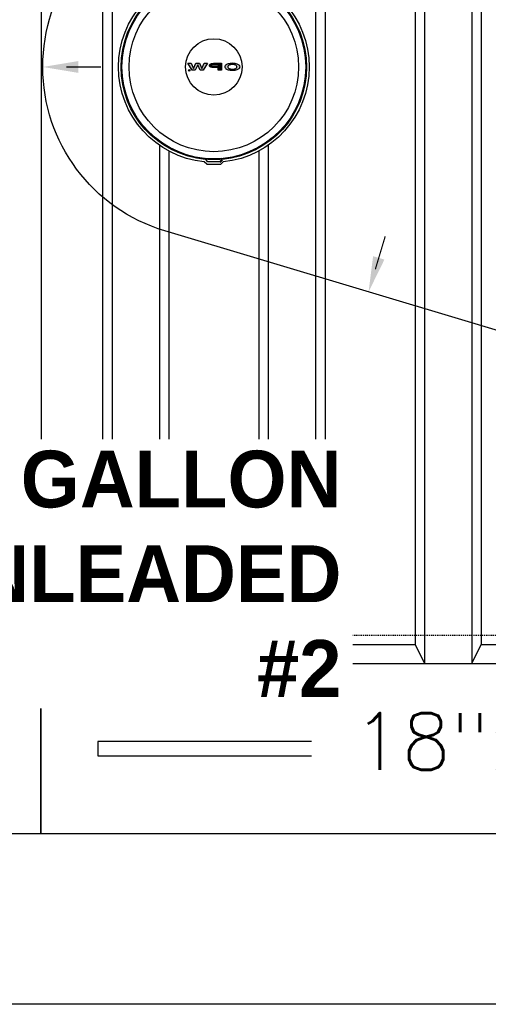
# Model space of a CAD drawing. Extents: x 1081 to 2220, y 0 to 2796.
# Tile 106 of 161: x 1698 to 1747, y 1218 to 1322. Entities that reach past the tile are written whole.
import ezdxf

# ---------------------------------------------------------------- set-up
doc = ezdxf.new("R2010")
doc.units = 0
doc.header["$MEASUREMENT"] = 0
doc.header["$PDSIZE"] = 1
doc.linetypes.add('HIDDEN3', pattern=[0.1875, 0.125, -0.0625])
doc.layers.get('DEFPOINTS').update_dxf_attribs({"linetype": 'CONTINUOUS'})
for name, color, linetype in [('DIM', 3, 'CONTINUOUS'), ('TANK-ANCHOR', 4, 'CONTINUOUS'), ('TANK-DESCRIPTION', 3, 'CONTINUOUS'), ('TANK-MANHOLE-COVER-18', 2, 'CONTINUOUS'), ('TANK-MANHOLE-COVER-HATCH-18', 7, 'CONTINUOUS'), ('TANK-SLAB', 6, 'CONTINUOUS'), ('TANK-SLOPE', 3, 'CONTINUOUS'), ('TANK-UST', 5, 'CONTINUOUS'), ('TANK-UST-RIB', 7, 'CONTINUOUS'), ('TEXT', 3, 'CONTINUOUS')]:
    doc.layers.add(name, color=color, linetype=linetype)
doc.styles.add('BOLD', font='bold', dxfattribs={"height": 7.2})
doc.styles.add('SIMPLEX', font='simplex')
doc.dimstyles.new('DIM64', dxfattribs={"dimscale": 64, "dimtxt": 0.09375, "dimasz": 0.09375, "dimexe": 0.0625, "dimexo": 0.0625, "dimgap": 0.046875, "dimtad": 1, "dimdec": 4, "dimzin": 3, "dimdsep": 46, "dimlunit": 4, "dimtxsty": 'SIMPLEX', "dimcen": 0, "dimclrd": 256, "dimclre": 256, "dimclrt": 256, "dimadec": 0, "dimazin": 0, "dimtfac": 1, "dimtdec": 4, "dimtmove": 0, "dimatfit": 3, "dimfxl": 1, "dimfrac": 2, "dimtolj": 1, "dimtzin": 0, "dimarcsym": 0})

# ---------------------------------------------------------------- blocks, each defined once
blk = doc.blocks.new('*D63')
at = {"layer": 'DEFPOINTS', "color": 0, "transparency": 16777216}
for p in [(1524.63, 1317.02), (1875.13, 1317.02), (1524.63, 1188.02)]:
    blk.add_point(p, dxfattribs=at)
at = {"layer": 'DIM', "lineweight": -2, "transparency": 16777216}
for p, q in [((1524.63, 1313.02), (1524.63, 1184.02)), ((1869.13, 1188.02), (1530.63, 1188.02))]:
    blk.add_line(p, q, dxfattribs=at)
at = {"layer": 'DIM', "transparency": 16777216}
for points in [[(1530.63, 1189.02), (1530.63, 1187.02), (1524.63, 1188.02)], [(1869.13, 1189.02), (1869.13, 1187.02), (1875.13, 1188.02)]]:
    blk.add_solid(points, dxfattribs=at)
at = {"layer": 'DIM', "transparency": 16777216, "insert": (1699.88, 1195.59), "char_height": 6, "attachment_point": 5, "style": 'SIMPLEX'}
blk.add_mtext('\\A1;29\'-2 1/2" (F.V. TANK LENGTH)', dxfattribs=at)

msp = doc.modelspace()

# ---------------------------------------------------------------- hatches: boundary and pattern name
at = {"layer": 'TANK-MANHOLE-COVER-HATCH-18', "linetype": 'Continuous'}
for points in [[(1717.1183, 1317.40338), (1717.47918, 1317.40332), (1717.01114, 1316.66656), (1716.70378, 1316.66661), (1716.42808, 1317.2265), (1716.15218, 1316.66671), (1715.84482, 1316.66677), (1715.37705, 1317.40369), (1715.73792, 1317.40363), (1715.99441, 1316.84238), (1716.24836, 1317.40354), (1716.60786, 1317.40347), (1716.86161, 1316.84222)], [(1715.60744, 1316.66269, -1), (1715.4565, 1316.66272, -1)]]:
    msp.add_hatch(color=256, dxfattribs=at).paths.add_polyline_path(points)
h = msp.add_hatch(color=256, dxfattribs=at)
h.paths.add_polyline_path([(1717.89081, 1317.36894), (1717.96766, 1317.38813), (1718.04999, 1317.3991), (1718.13506, 1317.4032), (1718.94463, 1317.40305), (1718.94449, 1316.66621), (1718.60009, 1316.66627), (1718.60014, 1316.95031), (1718.13498, 1316.95039), (1718.04991, 1316.95452), (1717.96758, 1316.96551), (1717.89074, 1316.98337), (1717.82214, 1317.00945), (1717.76452, 1317.03965), (1717.71924, 1317.07533), (1717.68906, 1317.11513), (1717.6726, 1317.15629), (1717.67261, 1317.19746), (1717.68908, 1317.23862), (1717.71928, 1317.27703), (1717.76457, 1317.3127), (1717.8222, 1317.34425)])
h.paths.add_polyline_path([(1718.6002, 1317.28785), (1718.13504, 1317.28794), (1718.07604, 1317.28383), (1718.02115, 1317.27286), (1717.97449, 1317.25503), (1717.93744, 1317.23171), (1717.91548, 1317.20565), (1717.90724, 1317.17683), (1717.91547, 1317.14802), (1717.93742, 1317.12057), (1717.97446, 1317.09724), (1718.02111, 1317.08076), (1718.076, 1317.0684), (1718.135, 1317.06565), (1718.60016, 1317.06557)], flags=16)
h = msp.add_hatch(color=256, dxfattribs=at)
h.paths.add_polyline_path([(1719.4125, 1317.23008), (1719.47837, 1317.27123), (1719.55659, 1317.30826), (1719.64578, 1317.33981), (1719.74321, 1317.36586), (1719.8475, 1317.38505), (1719.9559, 1317.39738), (1720.06841, 1317.40285), (1720.18093, 1317.40008), (1720.2907, 1317.39183), (1720.39772, 1317.37535), (1720.49926, 1317.35337), (1720.59256, 1317.32454), (1720.67625, 1317.29022), (1720.7476, 1317.25042), (1720.80796, 1317.2065), (1720.85324, 1317.15984), (1720.8769, 1317.12278), (1720.89439, 1317.08574), (1720.90261, 1317.03359), (1720.89437, 1316.98282), (1720.87103, 1316.93206), (1720.83261, 1316.88404), (1720.79644, 1316.85265), (1720.74752, 1316.81819), (1720.67616, 1316.77841), (1720.59245, 1316.74412), (1720.49914, 1316.71533), (1720.3976, 1316.69202), (1720.29057, 1316.67694), (1720.1808, 1316.66736), (1720.06828, 1316.66601), (1719.95577, 1316.67152), (1719.84737, 1316.68389), (1719.74309, 1316.70311), (1719.64567, 1316.7292), (1719.55649, 1316.76078), (1719.47828, 1316.79784), (1719.41243, 1316.83902), (1719.36029, 1316.88431), (1719.32188, 1316.93234), (1719.29856, 1316.98311), (1719.29034, 1317.03388), (1719.29858, 1317.08602), (1719.32192, 1317.13542), (1719.36035, 1317.18343)])
h.paths.add_polyline_path([(1719.64849, 1317.12438), (1719.62515, 1317.08048), (1719.61691, 1317.03382), (1719.62514, 1316.98854), (1719.64845, 1316.94463), (1719.68824, 1316.90346), (1719.74175, 1316.8664), (1719.8076, 1316.83483), (1719.88307, 1316.81149), (1719.96539, 1316.79364), (1720.05184, 1316.78539), (1720.14103, 1316.78537), (1720.22747, 1316.79359), (1720.3098, 1316.81141), (1720.38528, 1316.83472), (1720.45115, 1316.86627), (1720.50329, 1316.90331), (1720.54309, 1316.94447), (1720.5678, 1316.98837), (1720.57604, 1317.03365), (1720.56782, 1317.08031), (1720.54312, 1317.12422), (1720.50334, 1317.16539), (1720.45121, 1317.20245), (1720.38535, 1317.23265), (1720.30988, 1317.25736), (1720.22756, 1317.27384), (1720.14112, 1317.28209), (1720.05193, 1317.2821), (1719.96548, 1317.27389), (1719.88315, 1317.25744), (1719.80768, 1317.23275), (1719.74181, 1317.20257), (1719.68829, 1317.16554)], flags=16)

# ---------------------------------------------------------------- linework, layer by layer
at = {"layer": 'TANK-ANCHOR'}
for points in [[(1525.87181, 1254.01839), (1699.87181, 1254.01839), (1699.87181, 1236.01839), (1525.87181, 1236.01839)], [(1699.87181, 1254.01839), (1873.87181, 1254.01839), (1873.87181, 1236.01839), (1699.87181, 1236.01839)]]:
    msp.add_lwpolyline(points, close=True, dxfattribs=at)
at = {"layer": 'TANK-ANCHOR', "color": 7}
msp.add_lwpolyline([(1741.87181, 1244.26839), (1741.87181, 1245.76839), (1705.87181, 1245.76839), (1705.87181, 1244.26839)], close=True, dxfattribs=at)
at = {"layer": 'TANK-MANHOLE-COVER-18', "color": 1, "linetype": 'Continuous'}
msp.add_line((1718.78906, 1306.91166), (1719.04844, 1307.17232), dxfattribs=at)
at = {"layer": 'TANK-MANHOLE-COVER-18', "color": 4, "linetype": 'Continuous'}
msp.add_lwpolyline([(1717.43293, 1327.30472), (1718.84213, 1327.30447, -0.196009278), (1718.88582, 1327.28664), (1719.14211, 1327.03593, -0.904675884), (1719.13851, 1306.99896), (1718.88212, 1306.74833, -0.196009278), (1718.83842, 1306.73053), (1717.42923, 1306.73078, -0.196009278), (1717.38553, 1306.7486), (1717.1294, 1306.99917, -0.904814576), (1717.13301, 1327.03644), (1717.38923, 1327.28691, -0.196009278)], format="xyb", close=True, dxfattribs=at)
at = {"layer": 'TANK-MANHOLE-COVER-18', "color": 1, "linetype": 'Continuous'}
for points in [[(1717.23718, 1307.26173, -0.912362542), (1717.24069, 1326.77384), (1717.27691, 1326.69857, -0.044356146), (1718.9979, 1326.69814), (1719.0328, 1326.77351, -0.912362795), (1719.02929, 1307.26141), (1718.99441, 1307.33679, -0.044356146), (1717.27342, 1307.33698)], [(1718.964, 1307.30522), (1718.9922, 1307.24368), (1718.75065, 1307.00223), (1717.51572, 1307.00245), (1717.27427, 1307.24399), (1717.30372, 1307.30542, 0.042658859)]]:
    msp.add_lwpolyline(points, format="xyb", close=True, dxfattribs=at)
at = {"layer": 'TANK-MANHOLE-COVER-18', "color": 2, "linetype": 'Continuous'}
for radius in [9.70655, 8.9505, 2.98304]:
    msp.add_circle((1718.13499, 1317.01762), radius, dxfattribs=at)
at = {"layer": 'TANK-MANHOLE-COVER-HATCH-18', "linetype": 'Continuous'}
for points in [[(1717.01114, 1316.66656), (1716.70378, 1316.66661), (1716.42808, 1317.2265), (1716.15218, 1316.66671), (1715.84482, 1316.66677), (1715.37705, 1317.40369), (1715.73792, 1317.40363), (1715.99441, 1316.84238), (1716.24836, 1317.40354), (1716.60786, 1317.40347), (1716.86161, 1316.84222), (1717.1183, 1317.40338), (1717.47918, 1317.40332)], [(1717.89081, 1317.36894), (1717.96766, 1317.38813), (1718.04999, 1317.3991), (1718.13506, 1317.4032), (1718.94463, 1317.40305), (1718.94449, 1316.66621), (1718.60009, 1316.66627), (1718.60014, 1316.95031), (1718.13498, 1316.95039), (1718.04991, 1316.95452), (1717.96758, 1316.96551), (1717.89074, 1316.98337), (1717.82214, 1317.00945), (1717.76452, 1317.03965), (1717.71924, 1317.07533), (1717.68906, 1317.11513), (1717.6726, 1317.15629), (1717.67261, 1317.19746), (1717.68908, 1317.23862), (1717.71928, 1317.27703), (1717.76457, 1317.3127), (1717.8222, 1317.34425)], [(1718.02115, 1317.27286), (1718.07604, 1317.28383), (1718.13504, 1317.28794), (1718.6002, 1317.28785), (1718.60016, 1317.06557), (1718.135, 1317.06565), (1718.076, 1317.0684), (1718.02111, 1317.08076), (1717.97446, 1317.09724), (1717.93742, 1317.12057), (1717.91547, 1317.14802), (1717.90724, 1317.17683), (1717.91548, 1317.20565), (1717.93744, 1317.23171), (1717.97449, 1317.25503)], [(1719.29034, 1317.03388), (1719.29856, 1316.98311), (1719.32188, 1316.93234), (1719.36029, 1316.88431), (1719.41243, 1316.83902), (1719.47828, 1316.79784), (1719.55649, 1316.76078), (1719.64567, 1316.7292), (1719.74309, 1316.70311), (1719.84737, 1316.68389), (1719.95577, 1316.67152), (1720.06828, 1316.66601), (1720.1808, 1316.66736), (1720.29057, 1316.67694), (1720.3976, 1316.69202), (1720.49914, 1316.71533), (1720.59245, 1316.74412), (1720.67616, 1316.77841), (1720.74752, 1316.81819), (1720.79644, 1316.85265), (1720.83261, 1316.88404), (1720.87103, 1316.93206), (1720.89437, 1316.98282), (1720.90261, 1317.03359), (1720.89439, 1317.08574), (1720.8769, 1317.12278), (1720.85324, 1317.15984), (1720.80796, 1317.2065), (1720.7476, 1317.25042), (1720.67625, 1317.29022), (1720.59256, 1317.32454), (1720.49926, 1317.35337), (1720.39772, 1317.37535), (1720.2907, 1317.39183), (1720.18093, 1317.40008), (1720.06841, 1317.40285), (1719.9559, 1317.39738), (1719.8475, 1317.38505), (1719.74321, 1317.36586), (1719.64578, 1317.33981), (1719.55659, 1317.30826), (1719.47837, 1317.27123), (1719.4125, 1317.23008), (1719.36035, 1317.18343), (1719.32192, 1317.13542), (1719.29858, 1317.08602)], [(1719.80768, 1317.23275), (1719.74181, 1317.20257), (1719.68829, 1317.16554), (1719.64849, 1317.12438), (1719.62515, 1317.08048), (1719.61691, 1317.03382), (1719.62514, 1316.98854), (1719.64845, 1316.94463), (1719.68824, 1316.90346), (1719.74175, 1316.8664), (1719.8076, 1316.83483), (1719.88307, 1316.81149), (1719.96539, 1316.79364), (1720.05184, 1316.78539), (1720.14103, 1316.78537), (1720.22747, 1316.79359), (1720.3098, 1316.81141), (1720.38528, 1316.83472), (1720.45115, 1316.86627), (1720.50329, 1316.90331), (1720.54309, 1316.94447), (1720.5678, 1316.98837), (1720.57604, 1317.03365), (1720.56782, 1317.08031), (1720.54312, 1317.12422), (1720.50334, 1317.16539), (1720.45121, 1317.20245), (1720.38535, 1317.23265), (1720.30988, 1317.25736), (1720.22756, 1317.27384), (1720.14112, 1317.28209), (1720.05193, 1317.2821), (1719.96548, 1317.27389), (1719.88315, 1317.25744)]]:
    msp.add_lwpolyline(points, close=True, dxfattribs=at)
msp.add_circle((1715.53197, 1316.66271), 0.07547, dxfattribs=at)
at = {"layer": 'TANK-SLAB'}
msp.add_lwpolyline([(1389.62181, 1218.01839), (1389.62181, 1578.01839), (1911.12181, 1578.01839), (1911.12181, 1218.01839)], close=True, dxfattribs=at)
at = {"layer": 'TANK-SLOPE'}
msp.add_lwpolyline([(1712.95074, 1299.70852, -0.744369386), (1712.95028, 1334.32659), (1765.94557, 1350.20076, -1.343419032), (1765.94645, 1283.83576)], format="xyb", close=True, dxfattribs=at)
at = {"layer": 'TANK-SLOPE', "const_width": 0.125}
for points in [[(1702.56619, 1317.01762), (1706.20698, 1317.01762)], [(1735.19783, 1295.65593), (1736.24253, 1299.14361)]]:
    msp.add_lwpolyline(points, dxfattribs=at)
at = {"layer": 'TANK-SLOPE'}
for points in [[(1703.81619, 1316.39262), (1700.06619, 1317.01762), (1703.81619, 1317.64262)], [(1736.15522, 1296.67402), (1734.48047, 1293.26106), (1734.95779, 1297.0327)]]:
    msp.add_solid(points, dxfattribs=at)
at = {"layer": 'TANK-UST', "color": 2, "linetype": 'HIDDEN3'}
msp.add_lwpolyline([(1812.38499, 1257.01839), (1816.87819, 1257.01839, 0.954280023), (1816.87819, 1377.01839), (1812.38499, 1377.01839), (1587.38499, 1377.01839), (1582.87228, 1377.01839, 0.95395472), (1582.87228, 1257.01839), (1587.38499, 1257.01839)], format="xyb", close=True, dxfattribs=at)
at = {"layer": 'TANK-UST'}
msp.add_lwpolyline([(1693.38499, 1256.01839), (1706.38499, 1256.01839), (1707.38499, 1254.01839), (1712.38499, 1254.01839), (1713.38499, 1256.01839), (1722.88499, 1256.01839), (1723.88499, 1254.01839), (1728.88499, 1254.01839), (1729.88499, 1256.01839), (1739.38499, 1256.01839), (1740.38499, 1254.01839), (1745.38499, 1254.01839), (1746.38499, 1256.01839), (1755.88499, 1256.01839)], dxfattribs=at)
at = {"layer": 'TANK-UST-RIB'}
for p, q in [((1707.38499, 1380.01839), (1707.38499, 1254.01839)), ((1728.88499, 1380.01839), (1728.88499, 1254.01839)), ((1740.38499, 1380.01839), (1740.38499, 1254.01839)), ((1745.38499, 1380.01839), (1745.38499, 1254.01839)), ((1699.88499, 1378.01839), (1699.88499, 1256.01839)), ((1706.38499, 1378.01839), (1706.38499, 1256.01839)), ((1729.88499, 1378.01839), (1729.88499, 1256.01839)), ((1739.38499, 1378.01839), (1739.38499, 1256.01839)), ((1746.38499, 1378.01839), (1746.38499, 1256.01839)), ((1712.38499, 1308.75214), (1712.38499, 1254.01839)), ((1723.88499, 1308.75214), (1723.88499, 1254.01839)), ((1713.38499, 1308.13966), (1713.38499, 1256.01839)), ((1722.88499, 1308.13966), (1722.88499, 1256.01839))]:
    msp.add_line(p, q, dxfattribs=at)

# ---------------------------------------------------------------- next in the draw order: texts
at = {"layer": 'TANK-DESCRIPTION', "insert": (1731.61413, 1276.49426), "char_height": 6, "width": 95.3944953, "attachment_point": 3, "style": 'BOLD', "bg_fill": 3, "box_fill_scale": 1.2, "bg_fill_color": 256, "bg_fill_transparency": 0}
msp.add_mtext(' 15,000 GALLON PREMIUM UNLEADED #2', dxfattribs=at)
at = {"layer": 'TEXT', "insert": (1783.88948, 1248.77521), "char_height": 6, "width": 110.8571429, "attachment_point": 2, "style": 'SIMPLEX', "bg_fill": 3, "box_fill_scale": 1, "bg_fill_color": 256, "bg_fill_transparency": 0}
msp.add_mtext('18"x8"x14\'-6" DEADMAN', dxfattribs=at)

# ---------------------------------------------------------------- next in the draw order: dimensions: what is measured, and where the dimension line sits
at = {"layer": 'DIM'}
dim = msp.add_linear_dim(base=(1524.63499, 1188.01839), p1=(1875.13499, 1317.01839), p2=(1524.63499, 1317.01839), angle=180, text='<> (F.V. TANK LENGTH)', dimstyle='DIM64', override={"dimse1": 1}, dxfattribs=at)
dim.commit()
dim.dimension.update_dxf_attribs({"geometry": '*D63', "text_midpoint": (1699.88499, 1195.58982)})

doc.saveas('drawing.dxf')
